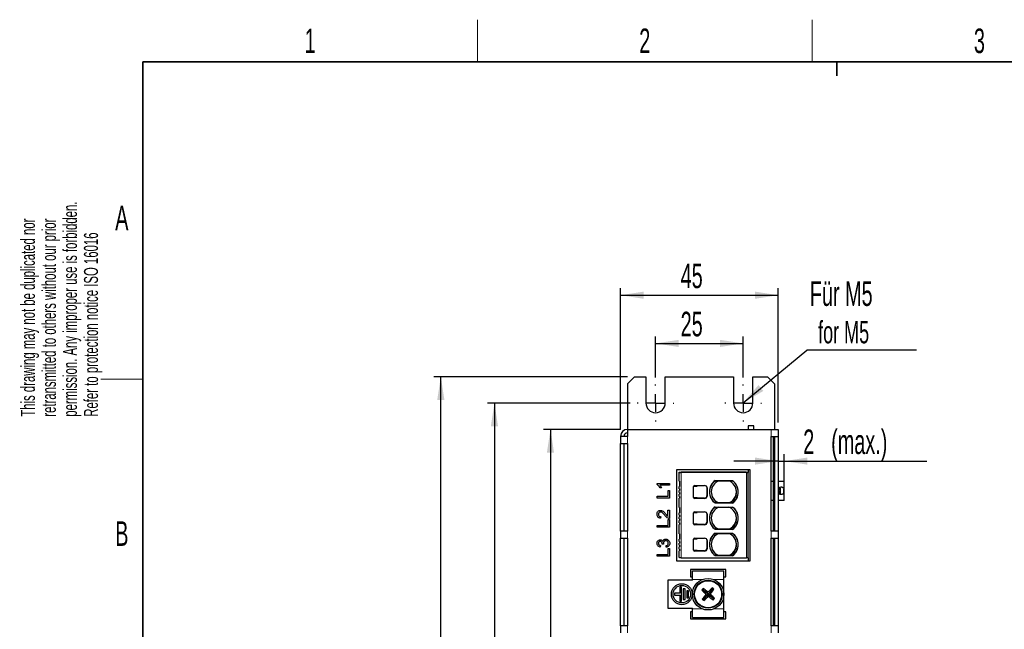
# Model space of a CAD drawing. Header units: millimetres. Extents: x 5 to 418, y 2 to 292.
# Tile 4 of 17: x 8 to 149, y 202 to 288. Entities that reach past the tile are written whole.
import ezdxf

# ---------------------------------------------------------------- set-up
doc = ezdxf.new("R2010")
doc.units = ezdxf.units.MM
doc.layers.add('SLD-0', color=7, linetype='Continuous')
doc.styles.add('SLDTEXTSTYLE0', font='TXT', dxfattribs={"width": 0.605})
doc.dimstyles.new('SLDDIMSTYLE0', dxfattribs={"dimtxt": 3.5, "dimasz": 3.302, "dimexe": 0, "dimexo": 0.0625, "dimgap": 0.875, "dimtad": 1, "dimlfac": 2, "dimrnd": 1e-09, "dimzin": 12, "dimdsep": 46, "dimtxsty": 'SLDTEXTSTYLE0', "dimsah": 1, "dimcen": 0.09, "dimadec": 0, "dimazin": 3, "dimtfac": 1, "dimtofl": 0, "dimtmove": 0, "dimatfit": 3, "dimfxl": 1, "dimfrac": 2, "dimtolj": 1, "dimtzin": 12, "dimarcsym": 0})
doc.dimstyles.new('SLDDIMSTYLE1', dxfattribs={"dimtxt": 3.5, "dimasz": 3.302, "dimexe": 0, "dimexo": 0.0625, "dimgap": 0.875, "dimtad": 1, "dimdec": 0, "dimlfac": 2, "dimrnd": 1e-09, "dimzin": 12, "dimdsep": 46, "dimtxsty": 'SLDTEXTSTYLE0', "dimsah": 1, "dimcen": 0.09, "dimadec": 0, "dimazin": 3, "dimtfac": 1, "dimtdec": 0, "dimtmove": 0, "dimatfit": 0, "dimfxl": 1, "dimfrac": 2, "dimtolj": 1, "dimtzin": 12, "dimarcsym": 0})
doc.dimstyles.new('SLDDIMSTYLE2', dxfattribs={"dimtxt": 0.18, "dimasz": 3.302, "dimexe": 0, "dimexo": 0.0625, "dimgap": 0, "dimtad": 0, "dimtih": 1, "dimtoh": 1, "dimdec": 0, "dimrnd": 1e-09, "dimzin": 0, "dimdsep": 46, "dimtxsty": 'Standard', "dimsah": 1, "dimcen": 0.09, "dimadec": 0, "dimazin": 0, "dimtfac": 3.302, "dimtdec": 0, "dimtofl": 0, "dimtmove": 0, "dimatfit": 3, "dimfxl": 1, "dimfrac": 2, "dimtolj": 1, "dimtzin": 0, "dimarcsym": 0})

# ---------------------------------------------------------------- blocks, each defined once
blk = doc.blocks.new('_D')
at = {"layer": 'SLD-0', "color": 7}
for p, q in [((94.15, 230.11), (94.15, 250.23)), ((116.65, 231.11), (116.65, 250.23)), ((94.15, 249.23), (116.65, 249.23))]:
    blk.add_line(p, q, dxfattribs=at)
for points in [[(94.15, 249.23), (97.45, 248.72), (97.45, 249.74)], [(116.65, 249.23), (113.34, 249.74), (113.34, 248.72)]]:
    blk.add_solid(points, dxfattribs=at)
at = {"layer": 'SLD-0', "color": 7, "insert": (102.72, 253.74), "char_height": 3.5, "attachment_point": 1, "style": 'SLDTEXTSTYLE0'}
blk.add_mtext('45', dxfattribs=at)
blk = doc.blocks.new('_D_1')
at = {"layer": 'SLD-0', "color": 7}
for p, q in [((95.15, 237.61), (67.5, 237.61)), ((68.5, 111.61), (68.5, 237.61)), ((95.15, 111.61), (67.5, 111.61))]:
    blk.add_line(p, q, dxfattribs=at)
for points in [[(68.5, 237.61), (67.99, 234.31), (69.01, 234.31)], [(68.5, 111.61), (69.01, 114.91), (67.99, 114.91)]]:
    blk.add_solid(points, dxfattribs=at)
at = {"layer": 'SLD-0', "color": 7, "insert": (63.99, 170.6), "char_height": 3.5, "attachment_point": 1, "rotation": 90, "style": 'SLDTEXTSTYLE0'}
blk.add_mtext('252', dxfattribs=at)
blk = doc.blocks.new('_D_2')
at = {"layer": 'SLD-0', "color": 7}
for p, q in [((94.15, 230.11), (83.15, 230.11)), ((84.15, 230.11), (84.15, 119.11)), ((94.15, 119.11), (83.15, 119.11))]:
    blk.add_line(p, q, dxfattribs=at)
for points in [[(84.15, 230.11), (83.64, 226.81), (84.65, 226.81)], [(84.15, 119.11), (84.65, 122.41), (83.64, 122.41)]]:
    blk.add_solid(points, dxfattribs=at)
at = {"layer": 'SLD-0', "color": 7, "insert": (79.63, 170.6), "char_height": 3.5, "attachment_point": 1, "rotation": 90, "style": 'SLDTEXTSTYLE0'}
blk.add_mtext('222', dxfattribs=at)
blk = doc.blocks.new('_D_3')
at = {"layer": 'SLD-0', "color": 7}
for p, q in [((95.52, 233.86), (75.15, 233.86)), ((76.15, 233.86), (76.15, 115.36)), ((95.52, 115.36), (75.15, 115.36))]:
    blk.add_line(p, q, dxfattribs=at)
for points in [[(76.15, 233.86), (75.64, 230.56), (76.66, 230.56)], [(76.15, 115.36), (76.66, 118.66), (75.64, 118.66)]]:
    blk.add_solid(points, dxfattribs=at)
at = {"layer": 'SLD-0', "color": 7, "insert": (71.64, 170.6), "char_height": 3.5, "attachment_point": 1, "rotation": 90, "style": 'SLDTEXTSTYLE0'}
blk.add_mtext('237', dxfattribs=at)
blk = doc.blocks.new('_D_4')
at = {"layer": 'SLD-0', "color": 7}
for p, q in [((99.15, 237.49), (99.15, 243.36)), ((111.65, 237.49), (111.65, 243.36)), ((99.15, 242.36), (111.65, 242.36))]:
    blk.add_line(p, q, dxfattribs=at)
for points in [[(99.15, 242.36), (102.45, 241.85), (102.45, 242.87)], [(111.65, 242.36), (108.34, 242.87), (108.34, 241.85)]]:
    blk.add_solid(points, dxfattribs=at)
at = {"layer": 'SLD-0', "color": 7, "insert": (102.72, 246.87), "char_height": 3.5, "attachment_point": 1, "style": 'SLDTEXTSTYLE0'}
blk.add_mtext('25', dxfattribs=at)
blk = doc.blocks.new('_D_5')
at = {"layer": 'SLD-0', "color": 7}
for p, q in [((117.5, 220.99), (117.5, 226.58)), ((116.65, 225.58), (110.3, 225.58)), ((116.65, 225.58), (117.5, 225.58)), ((117.5, 225.58), (137.84, 225.58))]:
    blk.add_line(p, q, dxfattribs=at)
for points in [[(116.65, 225.58), (113.34, 226.09), (113.34, 225.08)], [(117.5, 225.58), (120.8, 225.08), (120.8, 226.09)]]:
    blk.add_solid(points, dxfattribs=at)
at = {"layer": 'SLD-0', "color": 7, "char_height": 3.5, "attachment_point": 1, "style": 'SLDTEXTSTYLE0'}
for s, insert in [('(max.)', (124.2, 230.09)), ('2', (120.21, 230.09))]:
    blk.add_mtext(s, dxfattribs=dict(at, insert=insert))
blk = doc.blocks.new('SW_NOTE_0')
at = {"layer": 'SLD-0', "color": 0}
blk.add_line((15.64, 0), (0, 0), dxfattribs=at)
at = {"layer": 'SLD-0', "color": 0, "attachment_point": 1, "style": 'SLDTEXTSTYLE0'}
for s, insert, char_height in [('Für M5', (0.4, 9.82), 3.5), ('for M5', (1.59, 4.16), 3.175)]:
    blk.add_mtext(s, dxfattribs=dict(at, insert=insert, char_height=char_height))
blk = doc.blocks.new('SW_CENTERMARKSYMBOL_0')
at = {"layer": 'SLD-0', "color": 0}
for p, q in [((0, 2.5), (0, 2.625)), ((-2.5, 0), (-2.625, 0)), ((0, 0), (-1.25, 0)), ((0, 0), (0, 1.25)), ((0, 0), (0, -1.25)), ((0, 0), (1.25, 0)), ((2.5, 0), (2.625, 0)), ((0, -2.5), (0, -2.625))]:
    blk.add_line(p, q, dxfattribs=at)
blk = doc.blocks.new('SW_CENTERMARKSYMBOL_1')
at = {"layer": 'SLD-0', "color": 0}
for p, q in [((0, 2.5), (0, 2.625)), ((-2.5, 0), (-2.625, 0)), ((0, 0), (-1.25, 0)), ((0, 0), (0, 1.25)), ((0, 0), (0, -1.25)), ((0, 0), (1.25, 0)), ((2.5, 0), (2.625, 0)), ((0, -2.5), (0, -2.625))]:
    blk.add_line(p, q, dxfattribs=at)

msp = doc.modelspace()

# ---------------------------------------------------------------- linework, layer by layer
at = {"color": 7, "linetype": 'Continuous', "lineweight": 25}
for p, q in [((96.1458, 237.6109), (95.1458, 236.6109)), ((96.1458, 237.6109), (97.7708, 237.6109)), ((97.7708, 237.6109), (97.7708, 233.8609)), ((100.5208, 233.8609), (100.5208, 237.6109)), ((100.5208, 237.6109), (110.2708, 237.6109)), ((110.2708, 237.6109), (110.2708, 233.8609)), ((113.0208, 233.8609), (113.0208, 237.6109)), ((113.0208, 237.6109), (115.0958, 237.6109)), ((116.0958, 236.6109), (115.0958, 237.6109)), ((95.1458, 236.6109), (95.1458, 230.1109)), ((116.0958, 236.6109), (116.0958, 230.1109)), ((113.1458, 230.6109), (112.3458, 230.6109)), ((112.3458, 230.6109), (112.3458, 230.1109)), ((113.1458, 230.1109), (113.1458, 230.6109)), ((94.1458, 229.1109), (94.1458, 228.1109)), ((95.1458, 229.1109), (94.1458, 229.1109)), ((95.1458, 230.1109), (95.1458, 229.1109)), ((95.1458, 230.1109), (115.6458, 230.1109)), ((115.6458, 230.1109), (116.6458, 230.1109)), ((115.6458, 215.6109), (115.6458, 229.1109)), ((115.6458, 229.1109), (116.6458, 229.1109)), ((115.9808, 215.6109), (115.9808, 229.1109)), ((116.1458, 215.6109), (116.1458, 229.1109)), ((116.6458, 230.1109), (116.6458, 229.1109)), ((116.6458, 229.1109), (116.6458, 215.6109)), ((94.1458, 228.1109), (95.1458, 228.1109)), ((94.1458, 215.6109), (94.1458, 228.1109)), ((94.6458, 215.6109), (94.6458, 228.1109)), ((95.1458, 228.1109), (95.1458, 215.6109)), ((102.1458, 224.3609), (102.1458, 211.3609)), ((112.6458, 224.3609), (102.1458, 224.3609)), ((102.5255, 223.9976), (102.7755, 223.9976)), ((102.5255, 223.0976), (102.5255, 223.9976)), ((112.0755, 223.9976), (102.7755, 223.9976)), ((112.0958, 223.9524), (102.7958, 223.9524)), ((112.0755, 223.9976), (112.3255, 223.9976)), ((112.0958, 223.9524), (112.3458, 223.9524)), ((112.3255, 223.9976), (112.3255, 223.9524)), ((112.3458, 224.3609), (112.3458, 223.9524)), ((112.3458, 211.8024), (112.3458, 223.9524)), ((112.6458, 211.3609), (112.6458, 224.3609)), ((99.3479, 222.2595), (99.3479, 222.4079)), ((99.3479, 222.4079), (101.1458, 222.4079)), ((101.1458, 222.1774), (99.7448, 222.1774)), ((101.1458, 222.4079), (101.1458, 222.1774)), ((102.5255, 223.0976), (102.5806, 223.0976)), ((102.5255, 222.7226), (102.5255, 223.0976)), ((102.5255, 222.7226), (102.5806, 222.7226)), ((102.5458, 222.7226), (102.5458, 221.9476)), ((104.7231, 222.1024), (106.1458, 222.1024)), ((107.6496, 222.8276), (110.1015, 222.8276)), ((107.6699, 222.7824), (110.1217, 222.7824)), ((115.6458, 222.7359), (115.9808, 222.7359)), ((116.6458, 222.7359), (117.4958, 222.7359)), ((117.4958, 219.9859), (117.4958, 222.7359)), ((100.0099, 221.7625), (99.7974, 221.7625)), ((100.9383, 221.4167), (101.1458, 221.4167)), ((100.9383, 220.5639), (100.9383, 221.4167)), ((101.1458, 221.4167), (101.1458, 220.3104)), ((102.5255, 221.6476), (102.5255, 221.9476)), ((102.5806, 221.9476), (102.5255, 221.9476)), ((102.5255, 221.6476), (102.5806, 221.6476)), ((102.5255, 221.0976), (102.5255, 221.3976)), ((102.5806, 221.3976), (102.5255, 221.3976)), ((102.5255, 221.0976), (102.5806, 221.0976)), ((102.5255, 220.5476), (102.5255, 220.8476)), ((102.5806, 220.8476), (102.5255, 220.8476)), ((102.5458, 221.6476), (102.5458, 221.3976)), ((102.5458, 221.0976), (102.5458, 220.8476)), ((104.5708, 220.4024), (104.5708, 221.9524)), ((106.4755, 221.8696), (106.4755, 220.4852)), ((106.4958, 221.7524), (106.4958, 220.6024)), ((99.3479, 220.5639), (100.9383, 220.5639)), ((99.3479, 220.3104), (99.3479, 220.5639)), ((101.1458, 220.3104), (99.3479, 220.3104)), ((102.5255, 220.5476), (102.5806, 220.5476)), ((102.5806, 220.2976), (102.5255, 220.2976)), ((102.5255, 219.3476), (102.5255, 220.2976)), ((102.5806, 219.3476), (102.5255, 219.3476)), ((102.5255, 218.9726), (102.5255, 219.3476)), ((102.5458, 220.5476), (102.5458, 220.2976)), ((106.1458, 220.2524), (104.7231, 220.2524)), ((106.1255, 220.2976), (104.8263, 220.2976)), ((110.1015, 219.6176), (107.6496, 219.6176)), ((110.1217, 219.5724), (107.6699, 219.5724)), ((115.9808, 219.9859), (115.6458, 219.9859)), ((117.4958, 219.9859), (116.6458, 219.9859)), ((100.9153, 218.5817), (101.1458, 218.5817)), ((100.9153, 217.7023), (100.9153, 218.5817)), ((101.1458, 218.5817), (101.1458, 217.4062)), ((102.5255, 218.9726), (102.5806, 218.9726)), ((102.5255, 217.8976), (102.5255, 218.1976)), ((102.5806, 218.1976), (102.5255, 218.1976)), ((102.5255, 217.8976), (102.5806, 217.8976)), ((102.5458, 218.9726), (102.5458, 218.1976)), ((102.5458, 217.8976), (102.5458, 217.6476)), ((104.5708, 216.6524), (104.5708, 218.2024)), ((104.7231, 218.3524), (106.1458, 218.3524)), ((106.4755, 218.1196), (106.4755, 216.7352)), ((106.4958, 218.0024), (106.4958, 216.8524)), ((107.6699, 219.0324), (110.1217, 219.0324)), ((99.3479, 216.4151), (100.9383, 216.4151)), ((99.3479, 216.1616), (99.3479, 216.4151)), ((99.8781, 217.6598), (99.855, 217.4293)), ((100.9383, 217.2679), (101.1458, 217.2679)), ((100.9383, 216.4151), (100.9383, 217.2679)), ((101.1458, 217.2679), (101.1458, 216.1616)), ((102.5255, 217.3476), (102.5255, 217.6476)), ((102.5806, 217.6476), (102.5255, 217.6476)), ((102.5255, 217.3476), (102.5806, 217.3476)), ((102.5255, 216.7976), (102.5255, 217.0976)), ((102.5806, 217.0976), (102.5255, 217.0976)), ((102.5255, 216.7976), (102.5806, 216.7976)), ((102.5806, 216.5476), (102.5255, 216.5476)), ((102.5255, 215.5976), (102.5255, 216.5476)), ((102.5458, 217.3476), (102.5458, 217.0976)), ((102.5458, 216.7976), (102.5458, 216.5476)), ((106.1458, 216.5024), (104.7231, 216.5024)), ((106.1255, 216.5476), (104.8263, 216.5476)), ((94.1458, 215.6109), (94.1458, 214.6109)), ((95.1458, 215.6109), (94.1458, 215.6109)), ((101.1458, 216.1616), (99.3479, 216.1616)), ((102.5255, 215.2226), (102.5255, 215.5976)), ((102.5806, 215.5976), (102.5255, 215.5976)), ((102.5255, 215.2226), (102.5806, 215.2226)), ((102.5458, 215.2226), (102.5458, 214.4476)), ((110.1015, 215.8676), (107.6496, 215.8676)), ((107.6496, 215.3276), (110.1015, 215.3276)), ((110.1217, 215.8224), (107.6699, 215.8224)), ((107.6699, 215.2824), (110.1217, 215.2824)), ((116.6458, 215.6109), (115.6458, 215.6109)), ((116.6458, 215.6109), (116.6458, 214.6109)), ((94.1458, 214.6109), (95.1458, 214.6109)), ((94.1458, 202.1109), (94.1458, 214.6109)), ((94.6458, 202.1109), (94.6458, 214.6109)), ((95.1458, 214.6109), (95.1458, 202.1109)), ((100.293, 213.7393), (100.0855, 213.763)), ((102.5255, 214.1476), (102.5255, 214.4476)), ((102.5806, 214.4476), (102.5255, 214.4476)), ((102.5255, 214.1476), (102.5806, 214.1476)), ((102.5255, 213.5976), (102.5255, 213.8976)), ((102.5806, 213.8976), (102.5255, 213.8976)), ((102.5255, 213.5976), (102.5806, 213.5976)), ((102.5458, 214.1476), (102.5458, 213.8976)), ((102.5458, 213.5976), (102.5458, 213.3476)), ((104.5708, 212.9024), (104.5708, 214.4524)), ((104.7231, 214.6024), (106.1458, 214.6024)), ((106.4755, 214.3696), (106.4755, 212.9852)), ((106.4958, 214.2524), (106.4958, 213.1024)), ((115.6458, 202.1109), (115.6458, 214.6109)), ((115.6458, 214.6109), (116.6458, 214.6109)), ((115.9808, 202.1109), (115.9808, 214.6109)), ((116.1458, 202.1109), (116.1458, 214.6109)), ((116.6458, 214.6109), (116.6458, 202.1109)), ((99.3479, 212.2663), (100.9383, 212.2663)), ((99.3479, 212.0128), (99.3479, 212.2663)), ((99.832, 213.557), (99.8089, 213.3265)), ((100.6617, 213.3035), (100.6387, 213.534)), ((100.9383, 213.1191), (101.1458, 213.1191)), ((100.9383, 212.2663), (100.9383, 213.1191)), ((101.1458, 213.1191), (101.1458, 212.0128)), ((102.5255, 213.0476), (102.5255, 213.3476)), ((102.5806, 213.3476), (102.5255, 213.3476)), ((102.5255, 213.0476), (102.5806, 213.0476)), ((102.5806, 212.7976), (102.5255, 212.7976)), ((102.5255, 211.8476), (102.5255, 212.7976)), ((102.5458, 213.0476), (102.5458, 212.7976)), ((106.1458, 212.7524), (104.7231, 212.7524)), ((106.1255, 212.7976), (104.8263, 212.7976)), ((101.1458, 212.0128), (99.3479, 212.0128)), ((102.1458, 211.3609), (112.6458, 211.3609)), ((102.5806, 211.8476), (102.5255, 211.8476)), ((102.5458, 211.8476), (102.5458, 211.8024)), ((102.7958, 211.8024), (112.0958, 211.8024)), ((110.1015, 212.1176), (107.6496, 212.1176)), ((110.1217, 212.0724), (107.6699, 212.0724)), ((112.3458, 211.8024), (112.0958, 211.8024)), ((112.3458, 211.8024), (112.3458, 211.3609)), ((109.1458, 210.1109), (104.1458, 210.1109)), ((104.1458, 210.1109), (104.1458, 209.1109)), ((104.3958, 209.9359), (108.8958, 209.9359)), ((104.3958, 208.6859), (104.3958, 209.9359)), ((108.8958, 208.6859), (108.8958, 209.9359)), ((109.1458, 209.1109), (109.1458, 210.1109)), ((100.8958, 208.6109), (100.8958, 204.6109)), ((104.3958, 208.6109), (100.8958, 208.6109)), ((104.1458, 209.1109), (104.3958, 209.1109)), ((104.3958, 208.6109), (104.3958, 208.6859)), ((108.8958, 209.1109), (109.1458, 209.1109)), ((108.8958, 204.5359), (108.8958, 208.6859)), ((102.5958, 206.7359), (101.8458, 206.7359)), ((101.8458, 206.7359), (101.8458, 206.4859)), ((102.8458, 207.6109), (102.5958, 207.6109)), ((102.5958, 207.6109), (102.5958, 206.7359)), ((102.8458, 205.6109), (102.8458, 207.6109)), ((103.0958, 207.3609), (103.0958, 205.8609)), ((103.3458, 207.3609), (103.0958, 207.3609)), ((103.3458, 205.8609), (103.3458, 207.3609)), ((103.5958, 207.1109), (103.5958, 206.1109)), ((103.8458, 207.1109), (103.5958, 207.1109)), ((103.8458, 206.1109), (103.8458, 207.1109)), ((105.95, 207.2205), (105.7279, 207.2058)), ((105.95, 207.2205), (105.9354, 207.4427)), ((105.95, 207.2205), (106.3915, 206.8336)), ((106.3915, 206.8336), (106.238, 206.7124)), ((106.6458, 206.6109), (106.3014, 206.5882)), ((106.3915, 206.8336), (106.4916, 207.0018)), ((106.3915, 206.8336), (106.6458, 206.6109)), ((106.423, 206.3567), (106.6458, 206.6109)), ((106.6458, 206.6109), (106.623, 206.9553)), ((106.8685, 206.8651), (106.6458, 206.6109)), ((106.6458, 206.6109), (106.9902, 206.6336)), ((106.6458, 206.6109), (106.6685, 206.2665)), ((106.6458, 206.6109), (106.9, 206.3881)), ((106.8685, 206.8651), (106.7473, 207.0187)), ((107.2554, 207.3066), (106.8685, 206.8651)), ((106.8685, 206.8651), (107.0367, 206.7651)), ((107.2554, 207.3066), (107.2407, 207.5288)), ((107.2554, 207.3066), (107.4775, 207.3213)), ((101.8458, 206.4859), (102.5958, 206.4859)), ((102.5958, 206.4859), (102.5958, 205.6109)), ((102.5958, 205.6109), (102.8458, 205.6109)), ((103.0958, 205.8609), (103.3458, 205.8609)), ((103.5958, 206.1109), (103.8458, 206.1109)), ((106.0362, 205.9152), (105.814, 205.9005)), ((106.0362, 205.9152), (106.423, 206.3567)), ((106.0362, 205.9152), (106.0508, 205.693)), ((106.423, 206.3567), (106.2549, 206.4567)), ((106.423, 206.3567), (106.5443, 206.2031)), ((106.9, 206.3881), (106.8, 206.22)), ((106.9, 206.3881), (107.0535, 206.5094)), ((107.3415, 206.0013), (106.9, 206.3881)), ((107.3415, 206.0013), (107.5637, 206.016)), ((107.3415, 206.0013), (107.3561, 205.7791)), ((100.8958, 204.6109), (104.3958, 204.6109)), ((104.1458, 204.1109), (104.1458, 203.1109)), ((104.3958, 204.1109), (104.1458, 204.1109)), ((104.3958, 204.5359), (104.3958, 204.6109)), ((104.3958, 203.2859), (104.3958, 204.5359)), ((108.8958, 203.2859), (108.8958, 204.5359)), ((109.1458, 204.1109), (108.8958, 204.1109)), ((109.1458, 203.1109), (109.1458, 204.1109)), ((104.1458, 203.1109), (109.1458, 203.1109)), ((104.3958, 203.2859), (108.8958, 203.2859)), ((94.1458, 202.1109), (94.1458, 201.1109)), ((95.1458, 202.1109), (94.1458, 202.1109)), ((116.6458, 202.1109), (115.6458, 202.1109)), ((116.6458, 202.1109), (116.6458, 201.1109))]:
    msp.add_line(p, q, dxfattribs=at)
at = {"color": 7, "linetype": 'Continuous', "lineweight": 18}
for p, q in [((95.1458, 229.1109), (95.1458, 228.1109)), ((115.6458, 230.1109), (115.6458, 229.1109)), ((102.7755, 223.9976), (102.7755, 223.9524)), ((102.7958, 211.8024), (102.7958, 223.9524)), ((112.0755, 223.9524), (112.0755, 223.9976)), ((112.0958, 211.8024), (112.0958, 223.9524)), ((105.0629, 221.9524), (104.5708, 221.9524)), ((104.5708, 220.4024), (105.0629, 220.4024)), ((106.1255, 220.2507), (106.1255, 220.2976)), ((105.0629, 218.2024), (104.5708, 218.2024)), ((104.5708, 216.6524), (105.0629, 216.6524)), ((106.1255, 216.5007), (106.1255, 216.5476)), ((95.1458, 215.6109), (95.1458, 214.6109)), ((115.6458, 215.6109), (115.6458, 214.6109)), ((105.0629, 214.4524), (104.5708, 214.4524)), ((104.5708, 212.9024), (105.0629, 212.9024)), ((106.1255, 212.7507), (106.1255, 212.7976)), ((104.3958, 208.6859), (105.7758, 208.6859)), ((107.5158, 208.6859), (108.8958, 208.6859)), ((104.3958, 204.5359), (105.7758, 204.5359)), ((107.5158, 204.5359), (108.8958, 204.5359)), ((95.1458, 202.1109), (95.1458, 201.1109)), ((115.6458, 202.1109), (115.6458, 201.1109))]:
    msp.add_line(p, q, dxfattribs=at)
at = {"color": 7, "linetype": 'Continuous', "lineweight": 25, "flags": 128}
for points in [[(102.5806, 223.9524), (102.5879, 223.9524), (102.619, 223.9524), (102.6569, 223.9524), (102.7001, 223.9524), (102.747, 223.9524), (102.7958, 223.9524)], [(106.4544, 221.9175), (106.4688, 221.8659), (106.4755, 221.7976)], [(106.4544, 218.1675), (106.4688, 218.1159), (106.4755, 218.0476)], [(106.4544, 214.4175), (106.4688, 214.3659), (106.4755, 214.2976)], [(102.7958, 211.8024), (102.747, 211.8024), (102.7001, 211.8024), (102.6569, 211.8024), (102.619, 211.8024), (102.5879, 211.8024), (102.5648, 211.8024), (102.5506, 211.8024), (102.5458, 211.8024)]]:
    msp.add_lwpolyline(points, dxfattribs=at)
at = {"color": 7, "linetype": 'Continuous', "lineweight": 25}
for centre, radius in [((102.8958, 206.6109), 1.5), ((106.6458, 206.6109), 2.25), ((106.6458, 206.6109), 2), ((106.6458, 206.6109), 1.925), ((102.8958, 206.6109), 1.25)]:
    msp.add_circle(centre, radius, dxfattribs=at)
for centre, radius, start, end in [((99.1458, 233.8609), 1.375, 180.000007, 359.999993), ((111.6458, 233.8609), 1.375, 180.000007, 359.999993), ((95.1458, 229.1109), 1, 90, 180), ((95.1458, 229.1109), 0.5, 90, 180), ((106.1458, 221.7524), 0.35, 0.000123, 89.999877), ((108.8005, 221.2226), 1.975, 125.643533, 234.356467), ((108.8208, 221.1774), 1.975, 125.643533, 234.356467), ((108.8208, 221.1774), 1.725, 111.497309, 244.718467), ((108.9708, 221.1774), 1.725, 295.281533, 68.502691), ((108.9505, 221.2226), 1.975, 305.643533, 54.356467), ((108.9708, 221.1774), 1.975, 305.643533, 54.356467), ((106.1255, 220.6476), 0.35, 270, 0), ((106.1458, 220.6024), 0.35, 270.000123, 359.999877), ((108.9505, 221.2226), 1.725, 291.497309, 23.265407), ((108.8005, 221.2226), 1.725, 204.910716, 248.502691), ((106.1458, 218.0024), 0.35, 0.000123, 89.999877), ((108.8005, 217.4726), 1.975, 125.643533, 234.356467), ((108.8208, 217.4274), 1.975, 125.643533, 234.356467), ((108.8208, 217.4274), 1.725, 111.497309, 244.718467), ((108.9505, 217.4726), 1.725, 291.497309, 23.265407), ((108.9708, 217.4274), 1.725, 295.281533, 68.502691), ((108.9505, 217.4726), 1.975, 305.643533, 54.356467), ((108.9708, 217.4274), 1.975, 305.643533, 54.356467), ((106.1255, 216.8976), 0.35, 270, 0), ((106.1458, 216.8524), 0.35, 270.000123, 359.999877), ((108.8005, 217.4726), 1.725, 204.910716, 248.502691), ((108.8005, 213.7226), 1.975, 125.643533, 234.356467), ((108.8208, 213.6774), 1.975, 125.643533, 234.356467), ((108.8208, 213.6774), 1.725, 111.497309, 244.718467), ((108.9708, 213.6774), 1.725, 295.281533, 68.502691), ((108.9505, 213.7226), 1.975, 305.643533, 54.356467), ((108.9708, 213.6774), 1.975, 305.643533, 54.356467), ((106.1458, 214.2524), 0.35, 0.000123, 89.999877), ((108.9505, 213.7226), 1.725, 291.497309, 23.265407), ((106.1255, 213.1476), 0.35, 270, 0), ((106.1458, 213.1024), 0.35, 270.000123, 359.999877), ((108.8005, 213.7226), 1.725, 204.910716, 248.502691), ((117.4492, 197.1448), 15.4471, 138.190888, 139.358921), ((115.9494, 217.2633), 14.3399, 224.536439, 227.372458), ((97.3081, 195.9883), 14.3399, 50.177351, 53.01337), ((119.7525, 213.5269), 15.1353, 206.758947, 207.286897), ((120.5475, 201.4769), 15.1353, 160.262912, 160.790861), ((101.5118, 192.7091), 15.1353, 70.262912, 70.790861), ((113.5618, 193.5042), 15.1353, 116.758947, 117.286897), ((117.2981, 197.3073), 14.3399, 134.536439, 137.372458), ((92.744, 211.7449), 15.1353, 340.262912, 340.790861), ((93.539, 199.6949), 15.1353, 26.758947, 27.286897), ((96.0232, 215.9485), 14.3399, 320.177351, 323.01337), ((97.1797, 195.8075), 15.4471, 48.190888, 49.358921), ((117.2683, 197.2732), 14.3399, 140.177351, 143.01337), ((116.1118, 217.4143), 15.4471, 228.190888, 229.358921), ((95.9934, 215.9145), 14.3399, 314.536439, 317.372458), ((99.7297, 219.7176), 15.1353, 296.758947, 297.286897), ((111.7798, 220.5127), 15.1353, 250.262912, 250.790861), ((115.9834, 217.2335), 14.3399, 230.177351, 233.01337), ((97.3421, 195.9585), 14.3399, 44.536439, 47.372458), ((95.8423, 216.0769), 15.4471, 318.190888, 319.358921)]:
    msp.add_arc(centre, radius, start, end, dxfattribs=at)
at = {"color": 7, "linetype": 'Continuous', "lineweight": 18}
for centre in [(106.1523, 220.5768), (106.1523, 216.8268), (106.1523, 213.0768)]:
    msp.add_arc(centre, 0.324, 273.367791, 355.935322, dxfattribs=at)
at = {"color": 7, "linetype": 'Continuous', "lineweight": 25}
for centre, major_axis, start_param, end_param in [((104.7231, 221.9524), (0.1523, 0), 1.57080038, 3.14158765), ((104.7231, 220.4024), (-0.1523, 0), 0.000005, 1.57079227), ((104.7231, 218.2024), (0.1523, 0), 1.57080038, 3.14158765), ((104.7231, 216.6524), (-0.1523, 0), 0.000005, 1.57079227), ((104.7231, 214.4524), (0.1523, 0), 1.57080038, 3.14158765), ((104.7231, 212.9024), (-0.1523, 0), 0.000005, 1.57079227)]:
    msp.add_ellipse(centre, major_axis=major_axis, ratio=0.98480775, start_param=start_param, end_param=end_param, dxfattribs=at)
for points, knots in [([(99.7974, 221.7625), (99.734, 221.8746), (99.6209, 222.0748), (99.4313, 222.2031), (99.3479, 222.2595)], [0, 0, 0, 0, 0.56042743, 1, 1, 1, 1]), ([(99.7448, 222.1774), (99.8042, 222.1062), (99.9103, 221.9789), (99.9794, 221.8287), (100.0099, 221.7625)], [0, 0, 0, 0, 0.55967971, 1, 1, 1, 1]), ([(117.4673, 221.3609), (117.4669, 221.3914), (117.466, 221.4517), (117.458, 221.538), (117.443, 221.6169), (117.4064, 221.7189), (117.3369, 221.804), (117.2188, 221.8493), (117.0939, 221.8599), (116.9518, 221.8491), (116.8129, 221.812), (116.7108, 221.7638), (116.6605, 221.726), (116.6458, 221.7149)], [0, 0, 0, 0, 0.06345735, 0.12529513, 0.18884727, 0.25719494, 0.42464954, 0.52949007, 0.64595479, 0.76307577, 0.8686776, 0.96145011, 1, 1, 1, 1]), ([(116.6458, 221.0116), (116.665, 220.9962), (116.72, 220.9525), (116.8275, 220.9057), (116.9599, 220.8707), (117.1329, 220.8603), (117.2745, 220.8775), (117.3679, 220.9318), (117.4125, 220.9864), (117.441, 221.0576), (117.4575, 221.1454), (117.466, 221.2485), (117.4668, 221.3222), (117.4673, 221.3609)], [0, 0, 0, 0, 0.05043876, 0.14400364, 0.24215332, 0.34818014, 0.55179822, 0.63598161, 0.71115012, 0.78077591, 0.84918662, 0.92093446, 1, 1, 1, 1]), ([(116.7386, 221.7712), (116.7398, 221.7704), (116.7608, 221.7558), (116.803, 221.6782), (116.8457, 221.5409), (116.8593, 221.3503), (116.8444, 221.1661), (116.801, 221.0261), (116.7535, 220.9672), (116.7402, 220.9506)], [0, 0, 0, 0, 0.00514772, 0.09228372, 0.30328473, 0.50379802, 0.72905672, 0.92401962, 1, 1, 1, 1]), ([(116.9823, 221.3609), (116.9816, 221.4197), (116.9804, 221.5312), (116.9659, 221.6615), (116.941, 221.7497), (116.9128, 221.8085), (116.8675, 221.8495), (116.8255, 221.8539), (116.8044, 221.8562)], [0, 0, 0, 0, 0.27036982, 0.51310302, 0.63024389, 0.75593249, 0.87717703, 1, 1, 1, 1]), ([(116.8938, 220.8921), (116.8974, 220.894), (116.9153, 220.9031), (116.9367, 220.9363), (116.9664, 221.0143), (116.9805, 221.1616), (116.9816, 221.2888), (116.9823, 221.3609)], [0, 0, 0, 0, 0.03156785, 0.15768951, 0.28935552, 0.59780219, 1, 1, 1, 1]), ([(99.3479, 218.0055), (99.3534, 218.0839), (99.3643, 218.2404), (99.4884, 218.4281), (99.6598, 218.5419), (99.7827, 218.5531), (99.8442, 218.5587)], [0, 0, 0, 0, 0.28050089, 0.55967434, 0.77974529, 1, 1, 1, 1]), ([(99.855, 217.4293), (99.7752, 217.4426), (99.6161, 217.4691), (99.4398, 217.6236), (99.3583, 217.8165), (99.3514, 217.9424), (99.3479, 218.0055)], [0, 0, 0, 0, 0.28021859, 0.55891312, 0.77915539, 1, 1, 1, 1]), ([(99.8464, 218.3282), (99.8004, 218.3221), (99.7084, 218.3099), (99.6123, 218.2166), (99.5619, 218.1087), (99.5575, 218.0366), (99.5554, 218.0005)], [0, 0, 0, 0, 0.2790769, 0.5586029, 0.77905317, 1, 1, 1, 1]), ([(99.5554, 218.0005), (99.5591, 217.9507), (99.5665, 217.8515), (99.6472, 217.7321), (99.7612, 217.6683), (99.8391, 217.6626), (99.8781, 217.6598)], [0, 0, 0, 0, 0.2803495, 0.55949653, 0.77941367, 1, 1, 1, 1]), ([(99.8442, 218.5587), (99.9301, 218.5465), (100.1022, 218.5222), (100.3513, 218.3292), (100.4943, 218.1621), (100.5818, 218.0599)], [0, 0, 0, 0, 0.27869488, 0.55881963, 1, 1, 1, 1]), ([(100.4734, 217.8449), (100.3751, 217.9598), (100.2383, 218.1197), (100.0245, 218.2964), (99.9056, 218.3176), (99.8464, 218.3282)], [0, 0, 0, 0, 0.56131265, 0.78138587, 1, 1, 1, 1]), ([(100.9859, 217.4303), (100.8741, 217.488), (100.6741, 217.5912), (100.5349, 217.7672), (100.4734, 217.8449)], [0, 0, 0, 0, 0.55839292, 1, 1, 1, 1]), ([(100.5818, 218.0599), (100.6171, 218.017), (100.6754, 217.9463), (100.7577, 217.8491), (100.8293, 217.7679), (100.8866, 217.7241), (100.9153, 217.7023)], [0, 0, 0, 0, 0.34004007, 0.56006245, 0.78011021, 1, 1, 1, 1]), ([(101.1458, 217.4062), (101.1153, 217.4069), (101.0609, 217.408), (101.0088, 217.4235), (100.9859, 217.4303)], [0, 0, 0, 0, 0.55995634, 1, 1, 1, 1]), ([(99.3479, 213.8523), (99.3551, 213.9237), (99.3693, 214.0663), (99.4802, 214.2394), (99.6369, 214.3441), (99.749, 214.3572), (99.805, 214.3637)], [0, 0, 0, 0, 0.280199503, 0.559865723, 0.780006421, 1, 1, 1, 1]), ([(99.8089, 213.3265), (99.739, 213.3442), (99.5994, 213.3796), (99.444, 213.5154), (99.3595, 213.6831), (99.3518, 213.7959), (99.3479, 213.8523)], [0, 0, 0, 0, 0.28027018, 0.5595223, 0.77957231, 1, 1, 1, 1]), ([(99.8125, 214.1333), (99.773, 214.1287), (99.6941, 214.1197), (99.6077, 214.0441), (99.5619, 213.9524), (99.5576, 213.8905), (99.5554, 213.8596)], [0, 0, 0, 0, 0.279464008, 0.558869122, 0.77922865, 1, 1, 1, 1]), ([(99.5554, 213.8596), (99.5592, 213.8171), (99.5669, 213.7324), (99.6393, 213.6329), (99.7346, 213.5781), (99.7995, 213.564), (99.832, 213.557)], [0, 0, 0, 0, 0.28000144, 0.55913078, 0.77932005, 1, 1, 1, 1]), ([(99.805, 214.3637), (99.8477, 214.3597), (99.9332, 214.3515), (100.071, 214.2734), (100.1272, 214.1772), (100.1615, 214.1185)], [0, 0, 0, 0, 0.2804963, 0.56100335, 1, 1, 1, 1]), ([(100.088, 213.7962), (100.0839, 213.8417), (100.0758, 213.9328), (100.0183, 214.0501), (99.921, 214.1247), (99.8488, 214.1304), (99.8125, 214.1333)], [0, 0, 0, 0, 0.280690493, 0.560949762, 0.779953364, 1, 1, 1, 1]), ([(100.0855, 213.763), (100.0862, 213.7692), (100.0874, 213.7802), (100.0878, 213.7913), (100.088, 213.7962)], [0, 0, 0, 0, 0.56000314, 1, 1, 1, 1]), ([(100.1615, 214.1185), (100.1793, 214.1727), (100.2149, 214.2811), (100.3351, 214.3919), (100.4711, 214.4486), (100.5602, 214.4535), (100.6048, 214.4559)], [0, 0, 0, 0, 0.2798565, 0.55921194, 0.77937836, 1, 1, 1, 1]), ([(100.603, 214.2255), (100.5531, 214.2204), (100.4532, 214.2101), (100.3408, 214.1195), (100.2773, 214.0059), (100.2714, 213.9275), (100.2685, 213.8884)], [0, 0, 0, 0, 0.27979067, 0.55923153, 0.779474, 1, 1, 1, 1]), ([(100.2685, 213.8884), (100.2705, 213.8601), (100.2742, 213.8096), (100.2872, 213.7608), (100.293, 213.7393)], [0, 0, 0, 0, 0.55976295, 1, 1, 1, 1]), ([(100.9614, 213.8711), (100.9564, 213.9243), (100.9465, 214.0306), (100.8487, 214.1492), (100.7279, 214.216), (100.6447, 214.2223), (100.603, 214.2255)], [0, 0, 0, 0, 0.27988313, 0.55899319, 0.77931899, 1, 1, 1, 1]), ([(100.6048, 214.4559), (100.6905, 214.4454), (100.8618, 214.4244), (101.0484, 214.2608), (101.1543, 214.0647), (101.164, 213.9301), (101.1688, 213.8628)], [0, 0, 0, 0, 0.27941931, 0.5590204, 0.77935401, 1, 1, 1, 1]), ([(100.6387, 213.534), (100.6853, 213.5457), (100.7784, 213.569), (100.8941, 213.6449), (100.954, 213.7576), (100.9589, 213.8332), (100.9614, 213.8711)], [0, 0, 0, 0, 0.28089917, 0.56010707, 0.77966286, 1, 1, 1, 1]), ([(101.1688, 213.8628), (101.1618, 213.7844), (101.1476, 213.6278), (101.0142, 213.4461), (100.8439, 213.3343), (100.7225, 213.3138), (100.6617, 213.3035)], [0, 0, 0, 0, 0.27991054, 0.55926486, 0.77948418, 1, 1, 1, 1])]:
    msp.add_open_spline(points, degree=3, knots=knots, dxfattribs=at)
at = {"color": 7, "linetype": 'Continuous', "lineweight": 18}
for points in [[(104.8263, 220.2976), (104.8072, 220.3001), (104.7691, 220.3049), (104.7287, 220.3291), (104.7158, 220.3503), (104.7131, 220.3549)], [(104.8263, 216.5476), (104.8072, 216.5501), (104.7691, 216.5549), (104.7287, 216.5791), (104.7158, 216.6003), (104.7131, 216.6049)], [(104.8263, 212.7976), (104.8072, 212.8001), (104.7691, 212.8049), (104.7287, 212.8291), (104.7158, 212.8503), (104.7131, 212.8549)]]:
    msp.add_open_spline(points, degree=3, knots=[0, 0, 0, 0, 0.43974026, 0.87948052, 1, 1, 1, 1], dxfattribs=at)
at = {"layer": 'SLD-0', "lineweight": 18}
for p, q in [((73.75, 282.5), (73.75, 288.5)), ((121.5, 282.5), (121.5, 288.5)), ((20, 237.25), (26, 237.25))]:
    msp.add_line(p, q, dxfattribs=at)
at = {"layer": 'SLD-0', "lineweight": 35}
for p, q in [((408, 282.5), (26, 282.5)), ((26, 282.5), (26, 12))]:
    msp.add_line(p, q, dxfattribs=at)
at = {"layer": 'SLD-0'}
for p, q in [((125, 280.5), (125, 282.5)), ((125, 282.5), (125, 280.5))]:
    msp.add_line(p, q, dxfattribs=at)

# ---------------------------------------------------------------- block references
at = {"layer": 'SLD-0', "color": 7}
for name, p in [('SW_NOTE_0', (120.7485, 241.3863)), ('SW_CENTERMARKSYMBOL_0', (99.1458, 233.8609)), ('SW_CENTERMARKSYMBOL_1', (111.6458, 233.8609))]:
    msp.add_blockref(name, p, dxfattribs=at)

# ---------------------------------------------------------------- texts
at = {"layer": 'SLD-0', "char_height": 3.5, "attachment_point": 2, "style": 'SLDTEXTSTYLE0'}
for s, insert in [('1', (49.8527, 287.243)), ('2', (97.6027, 287.243)), ('3', (145.3527, 287.243)), ('A', (22.9816, 262.0011)), ('B', (22.9816, 217.0011))]:
    msp.add_mtext(s, dxfattribs=dict(at, insert=insert))
at = {"layer": 'SLD-0', "char_height": 2, "attachment_point": 1, "rotation": 90, "style": 'SLDTEXTSTYLE0'}
for s, insert in [('permission. Any improper use is forbidden.', (14.5783, 231.9088)), ('retransmitted to others without our prior', (11.5783, 231.9088)), ('This drawing may not be duplicated nor', (8.5783, 231.9088)), ('Refer to protection notice ISO 16016', (17.5783, 231.9088))]:
    msp.add_mtext(s, dxfattribs=dict(at, insert=insert))

# ---------------------------------------------------------------- dimensions: what is measured, and where the dimension line sits
at = {"layer": 'SLD-0', "color": 7}
for base, p1, p2, picture, middle in [((116.6458, 249.2298), (94.1458, 229.1109), (116.6458, 230.1109), '_D', (105.3958, 249.2298)), ((111.6458, 242.3609), (99.1458, 236.4859), (111.6458, 236.4859), '_D_4', (105.3958, 242.3609))]:
    dim = msp.add_linear_dim(base=base, p1=p1, p2=p2, dimstyle='SLDDIMSTYLE0', dxfattribs=at)
    dim.commit()
    dim.dimension.update_dxf_attribs({"geometry": picture, "text_midpoint": middle, "dimtype": 160})
for base, p1, p2, angle, picture, middle in [((68.5006, 237.6109), (96.1458, 111.6109), (96.1458, 237.6109), 270.000005, '_D_1', (68.5006, 174.6109)), ((76.1504, 115.3609), (96.5208, 233.8609), (96.5208, 115.3609), 90, '_D_3', (76.1504, 174.6109)), ((84.1458, 119.1109), (95.1458, 230.1109), (95.1458, 119.1109), 90, '_D_2', (84.1458, 174.6109))]:
    dim = msp.add_linear_dim(base=base, p1=p1, p2=p2, angle=angle, dimstyle='SLDDIMSTYLE0', dxfattribs=at)
    dim.commit()
    dim.dimension.update_dxf_attribs({"geometry": picture, "text_midpoint": middle, "dimtype": 160})
dim = msp.add_linear_dim(base=(117.4958, 225.5832), p1=(116.6458, 230.1109), p2=(117.4958, 219.9859), text='<> (max.)', dimstyle='SLDDIMSTYLE1', dxfattribs=at)
dim.commit()
dim.dimension.update_dxf_attribs({"geometry": '_D_5', "text_midpoint": (129.0283, 225.5832), "dimtype": 160})

# ---------------------------------------------------------------- leaders
msp.add_leader([(111.6222, 233.903), (120.7485, 241.3863)], dimstyle='SLDDIMSTYLE2', dxfattribs=at)

doc.saveas('drawing.dxf')
